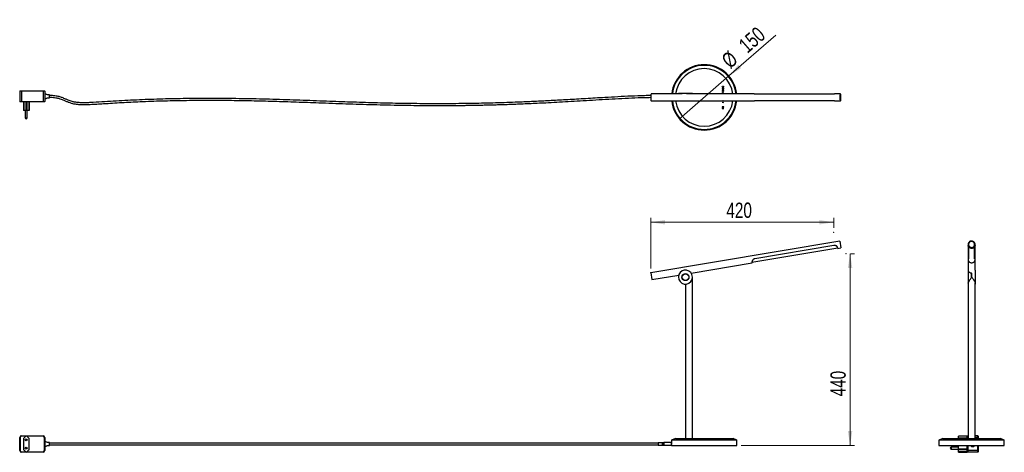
# Model space of a CAD drawing. Header units: millimetres. Extents: x 15 to 241, y 67 to 166.
import ezdxf

# ---------------------------------------------------------------- set-up
doc = ezdxf.new("R2010")
doc.units = ezdxf.units.MM
doc.header["$PDSIZE"] = -1
doc.styles.add('SLDTEXTSTYLE0', font='TXT', dxfattribs={"width": 0.75})
doc.dimstyles.new('SLDDIMSTYLE0', dxfattribs={"dimtxt": 3.5, "dimasz": 3.302, "dimexe": 0, "dimexo": 0.0625, "dimgap": 0.875, "dimtad": 1, "dimlfac": 10, "dimrnd": 1e-09, "dimzin": 12, "dimdsep": 46, "dimtxsty": 'SLDTEXTSTYLE0', "dimsah": 1, "dimcen": 0.09, "dimadec": 0, "dimazin": 3, "dimtfac": 1, "dimtofl": 0, "dimtmove": 0, "dimatfit": 3, "dimfxl": 0, "dimfrac": 2, "dimtolj": 1, "dimtzin": 12, "dimarcsym": 0})
doc.dimstyles.new('SLDDIMSTYLE1', dxfattribs={"dimtxt": 3.5, "dimasz": 3.302, "dimexe": 0, "dimexo": 0.0625, "dimgap": 0.875, "dimtad": 1, "dimlfac": 10, "dimrnd": 1e-09, "dimzin": 12, "dimdsep": 46, "dimtxsty": 'SLDTEXTSTYLE0', "dimblk1": 'NONE', "dimsah": 1, "dimcen": 0, "dimadec": 0, "dimazin": 3, "dimtfac": 1, "dimtmove": 0, "dimatfit": 3, "dimldrblk": 'NONE', "dimfxl": 0, "dimfrac": 2, "dimtolj": 1, "dimtzin": 12, "dimarcsym": 0})

# ---------------------------------------------------------------- blocks, each defined once
blk = doc.blocks.new('_D')
at = {"color": 7, "linetype": 'Continuous', "lineweight": 18}
for p, q in [((205.62, 68.16), (205.62, 112.16)), ((205.71, 112.16), (206.62, 112.16)), ((180.65, 68.16), (206.62, 68.16))]:
    blk.add_line(p, q, dxfattribs=at)
for points in [[(205.62, 112.16), (205.11, 108.86), (206.13, 108.86)], [(205.62, 68.16), (206.13, 71.46), (205.11, 71.46)]]:
    blk.add_solid(points, dxfattribs=at)
at = {"color": 7, "linetype": 'Continuous', "lineweight": 18, "insert": (201.11, 79.44), "char_height": 3.5, "attachment_point": 1, "rotation": 90, "style": 'SLDTEXTSTYLE0'}
blk.add_mtext('440', dxfattribs=at)
blk = doc.blocks.new('_D_1')
at = {"color": 7, "linetype": 'Continuous', "lineweight": 18}
for p, q in [((159.87, 108.79), (159.87, 120.36)), ((201.87, 118.09), (201.87, 120.36)), ((159.87, 119.36), (201.87, 119.36))]:
    blk.add_line(p, q, dxfattribs=at)
for points in [[(159.87, 119.36), (163.17, 118.85), (163.17, 119.87)], [(201.87, 119.36), (198.57, 119.87), (198.57, 118.85)]]:
    blk.add_solid(points, dxfattribs=at)
at = {"color": 7, "linetype": 'Continuous', "lineweight": 18, "insert": (177.24, 123.87), "char_height": 3.5, "attachment_point": 1, "style": 'SLDTEXTSTYLE0'}
blk.add_mtext('420', dxfattribs=at)
blk = doc.blocks.new('_D_2')
at = {"color": 7, "linetype": 'Continuous', "lineweight": 18}
for q in [(188.56, 162.28), (166.49, 143.07)]:
    blk.add_line((177.81, 152.91), q, dxfattribs=at)
blk.add_solid([(177.81, 152.91), (180.63, 154.7), (179.96, 155.47)], dxfattribs=at)
at = {"color": 7, "linetype": 'Continuous', "lineweight": 18, "char_height": 3.5, "attachment_point": 1, "rotation": 41.0414, "style": 'SLDTEXTSTYLE0'}
for s, insert in [('150', (179.74, 160.59)), ('%%c', (175.8, 157.09))]:
    blk.add_mtext(s, dxfattribs=dict(at, insert=insert))
blk = doc.blocks.new('_None')

msp = doc.modelspace()

# ---------------------------------------------------------------- linework, layer by layer
at = {"color": 7, "linetype": 'Continuous', "lineweight": 25}
for p, q in [((15.1022, 149.3864), (15.2022, 149.4864)), ((15.5022, 149.3864), (15.1022, 149.3864)), ((15.1022, 149.3864), (15.1022, 147.0864)), ((15.2022, 149.4864), (15.5022, 149.4864)), ((15.5022, 149.3864), (15.5022, 149.4864)), ((15.5022, 149.4864), (20.4622, 149.4864)), ((20.4622, 149.3864), (15.5022, 149.3864)), ((15.5022, 149.3864), (15.5022, 147.0864)), ((20.4622, 149.3864), (20.4622, 149.4864)), ((20.4622, 149.4864), (20.7622, 149.4864)), ((20.8622, 149.3864), (20.4622, 149.3864)), ((20.4622, 149.3864), (20.4622, 147.0864)), ((20.8622, 149.3864), (20.7622, 149.4864)), ((20.8622, 149.3864), (20.8622, 147.0864)), ((15.1022, 147.0864), (15.5022, 147.0864)), ((15.2022, 146.9864), (15.1022, 147.0864)), ((15.5022, 146.9864), (15.2022, 146.9864)), ((15.5022, 147.0864), (20.4622, 147.0864)), ((15.5022, 146.9864), (15.5022, 147.0864)), ((16.5113, 146.9864), (15.5022, 146.9864)), ((15.9522, 146.9807), (15.9522, 144.9765)), ((16.0191, 146.983), (16.0191, 144.9765)), ((16.48, 146.9765), (16.3561, 146.9765)), ((16.7463, 146.9765), (16.48, 146.9765)), ((16.48, 146.9765), (16.48, 144.9765)), ((20.4622, 146.9864), (16.7149, 146.9864)), ((16.7463, 146.9765), (16.7463, 144.9765)), ((16.8724, 146.9765), (16.7463, 146.9765)), ((17.2072, 146.9803), (17.2072, 144.9765)), ((17.274, 146.9785), (17.274, 144.9765)), ((20.4622, 147.0864), (20.8622, 147.0864)), ((20.4622, 146.9864), (20.4622, 147.0864)), ((20.7622, 146.9864), (20.4622, 146.9864)), ((20.7622, 146.9864), (20.8622, 147.0864)), ((21.908, 147.9164), (21.908, 148.5564)), ((167.1114, 148.7896), (160.0041, 148.7896)), ((160.0041, 147.1896), (167.1114, 147.1896)), ((166.2497, 148.8896), (166.2497, 148.7896)), ((169.4497, 148.8896), (166.2497, 148.8896)), ((167.1114, 147.1896), (168.0852, 147.1896)), ((183.6492, 148.7896), (168.0852, 148.7896)), ((168.0852, 147.1896), (183.6512, 147.1896)), ((169.4497, 148.7896), (169.4497, 148.8896)), ((183.6492, 148.7893), (183.7938, 148.7892)), ((183.7938, 147.19), (183.6512, 147.19)), ((183.7938, 148.7892), (201.8914, 148.7892)), ((201.8914, 147.19), (183.7938, 147.19)), ((201.8914, 148.7892), (202.0423, 148.7893)), ((202.0443, 147.1899), (201.8914, 147.19)), ((203.3998, 148.7896), (202.0423, 148.7896)), ((202.0443, 147.1896), (203.3998, 147.1896)), ((16.0191, 144.9765), (15.9522, 144.9765)), ((16.48, 144.9765), (16.0191, 144.9765)), ((16.3961, 144.9765), (16.3961, 143.2965)), ((16.7463, 144.9765), (16.48, 144.9765)), ((17.2072, 144.9765), (16.7463, 144.9765)), ((16.8301, 143.2965), (16.8301, 144.9765)), ((17.274, 144.9765), (17.2072, 144.9765)), ((176.6467, 145.8047), (176.2967, 145.8047)), ((176.2967, 145.8047), (176.2967, 145.7701)), ((176.2967, 145.4781), (176.2967, 145.4434)), ((176.2967, 145.4434), (176.6467, 145.4434)), ((176.3047, 145.7539), (176.52, 145.6361)), ((176.5202, 145.6143), (176.3047, 145.4943)), ((176.3656, 145.4832), (176.5854, 145.6048)), ((176.5855, 145.6455), (176.3684, 145.7647)), ((176.6467, 145.4846), (176.3895, 145.4846)), ((176.3912, 145.7635), (176.6467, 145.7635)), ((176.5964, 145.6218), (176.5964, 145.6286)), ((176.6467, 145.7635), (176.6467, 145.8047)), ((176.6467, 145.4434), (176.6467, 145.4846)), ((16.6301, 143.0965), (16.5961, 143.0965)), ((203.2677, 115.0604), (159.8719, 107.7934)), ((183.1053, 110.1762), (202.8151, 113.4768)), ((201.8914, 114.0444), (183.7938, 111.0138)), ((202.8415, 113.3668), (203.5319, 113.4824)), ((203.2677, 115.0604), (203.5319, 113.4824)), ((232.7025, 114.2714), (232.7025, 114.0444)), ((232.7029, 114.0444), (232.7029, 111.0138)), ((232.8154, 113.7417), (232.8154, 110.9555)), ((234.1897, 110.9555), (234.1897, 113.745)), ((234.3021, 111.0138), (234.3021, 114.044)), ((234.3025, 114.0441), (234.3025, 114.2714)), ((232.7025, 110.9643), (232.7025, 108.3577)), ((234.3025, 108.3577), (234.3025, 110.964)), ((169.1387, 107.723), (183.1162, 110.0636)), ((159.8719, 107.7934), (160.1362, 106.2154)), ((160.1362, 106.2154), (166.3222, 107.2513)), ((167.3905, 107.4302), (167.5299, 107.4536)), ((167.9309, 107.5207), (168.0704, 107.5441)), ((169.4497, 69.7751), (169.4497, 106.7751)), ((232.7025, 108.3577), (232.7025, 105.1751)), ((233.5025, 106.73), (233.5025, 107.7315)), ((233.5025, 107.723), (233.5025, 106.729)), ((234.4025, 108.3751), (234.3025, 108.3751)), ((234.4025, 106.7751), (234.4025, 108.3751)), ((234.4025, 105.1751), (234.4025, 106.7751)), ((167.8497, 105.1751), (167.8497, 69.7751)), ((232.7025, 105.1751), (232.7345, 105.1751)), ((232.7345, 105.3895), (232.7345, 69.7751)), ((234.3345, 69.7751), (234.3345, 105.397)), ((234.3345, 105.1751), (234.4025, 105.1751)), ((15.5022, 70.3121), (15.5022, 70.4121)), ((15.5022, 70.4121), (20.4622, 70.4121)), ((16.5103, 70.3121), (15.5022, 70.3121)), ((16.48, 70.2898), (16.0191, 69.8785)), ((20.4622, 70.3121), (16.7159, 70.3121)), ((17.2072, 69.8785), (16.7463, 70.2898)), ((20.4622, 70.3121), (20.4622, 70.4121)), ((232.4894, 70.3406), (230.4894, 70.3406)), ((230.4894, 70.2898), (230.4894, 70.3406)), ((232.4894, 70.2898), (230.4894, 70.2898)), ((230.4894, 69.8785), (230.4894, 70.2898)), ((232.4894, 70.1772), (232.4894, 70.2898)), ((232.4993, 70.3121), (232.5993, 70.4121)), ((232.4993, 70.0121), (232.4993, 70.3121)), ((232.5993, 70.4121), (232.5993, 70.0121)), ((232.7345, 70.4121), (232.5993, 70.4121)), ((234.8993, 70.4121), (234.3345, 70.4121)), ((234.8993, 70.0121), (234.8993, 70.4121)), ((234.8993, 70.4121), (234.9993, 70.3121)), ((234.9993, 70.3121), (234.9993, 70.0121)), ((15.2022, 70.0121), (15.1022, 70.0121)), ((15.1022, 67.0121), (15.1022, 70.0121)), ((15.2022, 70.0121), (15.2022, 67.0121)), ((15.9522, 69.7293), (15.9522, 67.295)), ((17.274, 67.295), (17.274, 69.7293)), ((20.7622, 67.0121), (20.7622, 70.0121)), ((20.7622, 70.0121), (20.8622, 70.0121)), ((20.8622, 70.0121), (20.8622, 67.0121)), ((21.908, 68.1921), (21.908, 68.8321)), ((162.5735, 68.7634), (161.5735, 68.7634)), ((161.5735, 68.7634), (161.5735, 68.2608)), ((161.5735, 68.2608), (162.5735, 68.2608)), ((162.5735, 68.5376), (162.5735, 68.8451)), ((162.5735, 68.8451), (162.8535, 68.8451)), ((162.5735, 68.5376), (162.8535, 68.5376)), ((162.5735, 68.5376), (162.5735, 68.4866)), ((162.5735, 68.1791), (162.5735, 68.4866)), ((162.5735, 68.4866), (162.8535, 68.4866)), ((162.8535, 68.1791), (162.5735, 68.1791)), ((162.8535, 68.8451), (162.8535, 68.5376)), ((164.5735, 68.8451), (162.8535, 68.8451)), ((162.8535, 68.4866), (162.8535, 68.1791)), ((164.5735, 68.1791), (162.8535, 68.1791)), ((164.5735, 68.8451), (164.5735, 68.1791)), ((164.6513, 68.6121), (164.5735, 68.6121)), ((164.6516, 68.4121), (164.5735, 68.4121)), ((164.7509, 69.4621), (164.6509, 69.3621)), ((164.6509, 69.3621), (164.6509, 68.7121)), ((172.1509, 69.3621), (164.6509, 69.3621)), ((164.6509, 68.7121), (164.6513, 68.7121)), ((164.6509, 68.4121), (164.6509, 68.1621)), ((164.6509, 68.1621), (172.1509, 68.1621)), ((164.6513, 68.7121), (164.6513, 68.572)), ((164.7509, 69.4621), (172.1509, 69.4621)), ((165.5382, 69.7751), (164.8009, 69.4621)), ((165.5382, 69.7751), (172.1509, 69.7751)), ((172.1509, 69.7751), (178.7635, 69.7751)), ((172.1509, 69.4621), (179.5509, 69.4621)), ((179.6509, 69.3621), (172.1509, 69.3621)), ((172.1509, 68.1621), (179.6509, 68.1621)), ((179.5009, 69.4621), (178.7635, 69.7751)), ((179.6509, 69.3621), (179.5509, 69.4621)), ((179.6509, 68.1621), (179.6509, 69.3621)), ((226.1025, 69.4621), (226.0025, 69.3621)), ((226.0025, 69.3621), (226.0025, 68.1621)), ((241.0025, 69.3621), (226.0025, 69.3621)), ((226.0025, 68.1621), (241.0025, 68.1621)), ((226.1025, 69.4621), (240.9025, 69.4621)), ((226.8899, 69.7751), (226.1525, 69.4621)), ((226.8899, 69.7751), (240.1152, 69.7751)), ((230.4894, 67.7791), (228.8094, 67.7791)), ((230.4894, 69.7751), (230.4894, 69.8785)), ((232.4932, 69.8785), (230.4894, 69.8785)), ((230.4894, 67.295), (230.4894, 68.1621)), ((232.4993, 70.0121), (232.5993, 70.0121)), ((232.4993, 69.7751), (232.4993, 70.0121)), ((232.4993, 67.0121), (232.4993, 68.1621)), ((232.5993, 70.0121), (232.5993, 69.7751)), ((232.5993, 68.1621), (232.5993, 67.0121)), ((234.8993, 69.7751), (234.8993, 70.0121)), ((234.8993, 70.0121), (234.9993, 70.0121)), ((234.8993, 67.0121), (234.8993, 68.1621)), ((234.9993, 70.0121), (234.9993, 69.7751)), ((234.9993, 68.1621), (234.9993, 67.0121)), ((240.8525, 69.4621), (240.1152, 69.7751)), ((241.0025, 69.3621), (240.9025, 69.4621)), ((241.0025, 68.1621), (241.0025, 69.3621)), ((15.1022, 67.0121), (15.2022, 67.0121)), ((15.5022, 66.6121), (15.5022, 66.7121)), ((15.5022, 66.7121), (16.5017, 66.7121)), ((20.4622, 66.6121), (15.5022, 66.6121)), ((16.0181, 67.1466), (16.479, 66.7299)), ((16.7245, 66.7121), (20.4622, 66.7121)), ((16.7472, 66.7299), (17.2081, 67.1466)), ((20.4622, 66.6121), (20.4622, 66.7121)), ((20.8622, 67.0121), (20.7622, 67.0121)), ((228.6094, 67.5451), (228.6094, 67.5791)), ((228.8094, 67.3451), (230.4894, 67.3451)), ((230.4894, 67.1466), (230.4894, 67.295)), ((232.4914, 67.295), (230.4894, 67.295)), ((232.4931, 67.1466), (230.4894, 67.1466)), ((230.4894, 66.7299), (230.4894, 67.1466)), ((232.4894, 66.7299), (230.4894, 66.7299)), ((230.4894, 66.6782), (230.4894, 66.7299)), ((230.4894, 66.6782), (232.4894, 66.6782)), ((232.4894, 66.7299), (232.4894, 66.8486)), ((232.4993, 67.2946), (232.4914, 67.295)), ((232.4993, 67.4121), (232.4956, 67.4121)), ((232.5993, 67.0121), (232.4993, 67.0121)), ((232.4993, 66.7121), (232.4993, 67.0121)), ((232.5993, 66.6121), (232.4993, 66.7121)), ((234.8993, 67.0121), (232.5993, 67.0121)), ((232.5993, 67.0121), (232.5993, 66.6121)), ((234.8993, 66.6121), (232.5993, 66.6121)), ((234.8993, 66.6121), (234.8993, 67.0121)), ((234.9993, 67.0121), (234.8993, 67.0121)), ((234.9993, 66.7121), (234.8993, 66.6121)), ((234.9993, 67.0121), (234.9993, 66.7121))]:
    msp.add_line(p, q, dxfattribs=at)
at = {"color": 1, "linetype": 'Continuous', "lineweight": 25}
for p, q in [((16.3961, 143.2965), (16.8301, 143.2965)), ((232.8154, 111.0138), (232.7029, 111.0138)), ((234.3021, 111.0138), (234.1897, 111.0138)), ((232.4894, 70.2898), (232.4894, 70.3406)), ((164.6516, 68.5121), (164.5735, 68.5121)), ((228.8094, 67.7791), (228.8094, 67.3451)), ((232.4956, 67.4121), (232.4956, 68.1621)), ((232.7345, 70.0121), (232.5993, 70.0121)), ((234.8993, 70.0121), (234.3345, 70.0121)), ((232.4894, 66.6782), (232.4894, 66.7299))]:
    msp.add_line(p, q, dxfattribs=at)
at = {"color": 7, "linetype": 'Continuous', "lineweight": 25, "flags": 128}
for points in [[(160.0041, 148.7896), (159.9757, 148.7709), (159.9486, 148.7157), (159.9241, 148.6265), (159.9034, 148.5075), (159.8873, 148.3644), (159.8767, 148.2037), (159.8721, 148.0329), (159.8737, 147.8602), (159.8813, 147.6935), (159.8947, 147.5407), (159.9132, 147.4088), (159.9359, 147.3042), (159.9619, 147.2315), (159.9898, 147.1943), (160.0041, 147.1896)], [(203.3998, 148.7896), (203.3714, 148.7709), (203.3443, 148.7157), (203.3198, 148.6265), (203.2991, 148.5075), (203.2831, 148.3644), (203.2725, 148.2037), (203.2679, 148.0329), (203.2694, 147.8602), (203.2771, 147.6935), (203.2904, 147.5407), (203.3089, 147.4088), (203.3317, 147.3042), (203.3576, 147.2315), (203.3855, 147.1943), (203.4141, 147.1943), (203.442, 147.2315), (203.4679, 147.3042), (203.4907, 147.4088), (203.5092, 147.5407), (203.5225, 147.6935), (203.5302, 147.8602), (203.5317, 148.0329), (203.5271, 148.2037), (203.5165, 148.3644), (203.5005, 148.5075), (203.4798, 148.6265), (203.4553, 148.7157), (203.4282, 148.7709), (203.3998, 148.7896)], [(203.3998, 148.6768), (203.3736, 148.6583), (203.3489, 148.6037), (203.3268, 148.516), (203.3088, 148.4), (203.2956, 148.2618), (203.288, 148.109), (203.2865, 147.9497), (203.2911, 147.7926), (203.3015, 147.6461), (203.3172, 147.5181), (203.3374, 147.4155), (203.361, 147.3439), (203.3866, 147.3071), (203.413, 147.3071), (203.4386, 147.3439), (203.4622, 147.4155), (203.4823, 147.5181), (203.4981, 147.6461), (203.5085, 147.7926), (203.5131, 147.9497), (203.5116, 148.109), (203.504, 148.2618), (203.4908, 148.4), (203.4727, 148.516), (203.4507, 148.6037), (203.426, 148.6583), (203.3998, 148.6768)], [(234.3025, 114.2714), (234.2838, 114.441), (234.2286, 114.6027), (234.1394, 114.7489), (234.0204, 114.8728), (233.8773, 114.9685), (233.7166, 115.0317), (233.5458, 115.0593), (233.3731, 115.0501), (233.2064, 115.0044), (233.0536, 114.9245), (232.9217, 114.814), (232.817, 114.6782), (232.7444, 114.5234), (232.7072, 114.3567), (232.7072, 114.1861), (232.7444, 114.0195), (232.817, 113.8647), (232.9217, 113.7288), (233.0536, 113.6184), (233.2064, 113.5385), (233.3731, 113.4928), (233.5458, 113.4836), (233.7166, 113.5112), (233.8773, 113.5743), (234.0204, 113.6701), (234.1394, 113.7939), (234.2286, 113.9401), (234.2838, 114.1018), (234.3025, 114.2714)], [(234.1897, 114.2714), (234.1712, 114.4277), (234.1166, 114.5756), (234.0289, 114.7071), (233.9129, 114.815), (233.7747, 114.8937), (233.6219, 114.9388), (233.4626, 114.948), (233.3055, 114.9207), (233.159, 114.8583), (233.031, 114.7644), (232.9284, 114.6438), (232.8568, 114.5032), (232.82, 114.3501), (232.82, 114.1928), (232.8568, 114.0396), (232.9284, 113.899), (233.031, 113.7785), (233.159, 113.6845), (233.3055, 113.6222), (233.4626, 113.5949), (233.6219, 113.604), (233.7747, 113.6491), (233.9129, 113.7278), (234.0289, 113.8358), (234.1166, 113.9673), (234.1712, 114.1151), (234.1897, 114.2714)]]:
    msp.add_lwpolyline(points, dxfattribs=at)
at = {"color": 1, "linetype": 'Continuous', "lineweight": 25, "flags": 128}
for points in [[(176.4491, 147.1695), (176.4204, 147.1752), (176.398, 147.1896)], [(176.5002, 147.1896), (176.4778, 147.1752), (176.4491, 147.1695)]]:
    msp.add_lwpolyline(points, dxfattribs=at)
at = {"color": 7, "linetype": 'Continuous', "lineweight": 25}
for centre, radius in [((176.4491, 150.4445), 0.15), ((176.4491, 150.0445), 0.145), ((176.4491, 149.6445), 0.135), ((176.4491, 149.2445), 0.125), ((176.4491, 146.8445), 0.0622), ((167.8497, 106.7751), 0.8), ((167.8497, 106.7751), 0.75), ((16.6131, 69.4621), 0.217), ((16.6131, 67.5621), 0.217), ((16.6131, 69.4621), 0.017), ((16.6131, 67.5621), 0.017)]:
    msp.add_circle(centre, radius, dxfattribs=at)
for centre, radius, start, end in [((172.1509, 147.9896), 7.5, 6.123199, 173.876801), ((172.1509, 147.9896), 7.4, 6.206268, 173.793732), ((172.1509, 147.9896), 7.35, 6.248655, 173.751345), ((172.1509, 147.9896), 6.6126, 6.948712, 173.051288), ((16.0517, 146.9807), 0.0994, 176.68741, 179.999994), ((16.1671, 146.9999), 0.149, 185.202005, 186.53532), ((16.5059, 146.9765), 0.1498, 176.194036, 180.002082), ((16.6298, 146.9765), 0.1498, 176.194036, 180.002082), ((16.5965, 146.9765), 0.1498, 359.997918, 3.805964), ((16.7226, 146.9765), 0.1498, 359.997918, 3.805964), ((17.0588, 146.9934), 0.1489, 354.976825, 357.327348), ((17.1742, 146.9785), 0.0997, 0.000007, 4.533277), ((17.174, 146.9827), 0.1, 0, 2.130503), ((172.1509, 147.9896), 7.5, 186.123199, 270), ((172.1509, 147.9896), 7.4, 186.206268, 270), ((172.1509, 147.9896), 7.35, 186.248655, 270), ((172.1509, 147.9896), 6.6126, 186.948712, 270), ((172.1509, 147.9896), 7.35, 270, 353.751345), ((172.1509, 147.9896), 6.6126, 270, 353.051288), ((172.1509, 147.9896), 7.4, 270, 353.793732), ((172.1509, 147.9896), 7.5, 270, 353.876801), ((16.5961, 143.2965), 0.2, 180, 270), ((16.6301, 143.2965), 0.2, 270, 0), ((167.8497, 106.7751), 1.6, 117.479798, 81.533207), ((167.8497, 106.7751), 1.6, 81.533207, 117.479798), ((15.5022, 70.0121), 0.4, 90, 180), ((15.5022, 70.0121), 0.3, 90, 180), ((16.6131, 70.1406), 0.2, 48.255637, 131.744363), ((20.4622, 70.0121), 0.4, 0, 90), ((20.4622, 70.0121), 0.3, 0, 90), ((232.4894, 70.2406), 0.1, 71.062378, 90), ((232.4894, 70.156), 0.1338, 85.73581, 90.001857), ((232.4894, 70.0435), 0.1338, 85.73581, 90.001857), ((16.1522, 69.7293), 0.2, 131.744363, 180), ((17.074, 69.7293), 0.2, 0, 48.255637), ((228.8094, 67.5791), 0.2, 90, 180), ((232.4827, 69.7449), 0.134, 82.896621, 85.515597), ((233.7493, 68.5121), 0.6001, 215.678243, 324.321757), ((15.5022, 67.0121), 0.4, 180, 270), ((15.5022, 67.0121), 0.3, 180, 270), ((16.1522, 67.295), 0.2, 180, 227.881528), ((16.6131, 66.8782), 0.2, 227.881528, 312.118472), ((17.074, 67.295), 0.2, 312.118472, 0), ((20.4622, 67.0121), 0.3, 270, 0), ((20.4622, 67.0121), 0.4, 270, 0), ((228.8094, 67.5451), 0.2, 180, 270), ((232.4894, 66.9832), 0.1345, 269.998126, 274.239304), ((232.4894, 66.8644), 0.1345, 269.998126, 274.239304), ((232.4894, 66.7782), 0.1, 270, 291.050817), ((232.4828, 67.2811), 0.1349, 274.417761, 277.052979)]:
    msp.add_arc(centre, radius, start, end, dxfattribs=at)
at = {"color": 1, "linetype": 'Continuous', "lineweight": 25}
msp.add_arc((176.4491, 148.8445), 0.115, 331.486867, 208.513133, dxfattribs=at)
at = {"color": 7, "linetype": 'Continuous', "lineweight": 25}
for points, knots in [([(15.9522, 146.9807), (15.9522, 146.9832), (15.9522, 146.9862), (15.9522, 146.9864), (15.9522, 146.9864)], [0, 0, 0, 0, 0.84748296, 1, 1, 1, 1]), ([(16.0191, 146.983), (16.0178, 146.9828), (16.0017, 146.9812), (15.9749, 146.9796), (15.9549, 146.9793), (15.953, 146.9803), (15.9522, 146.9807)], [0, 0, 0, 0, 0.03135091, 0.38775138, 0.77047419, 1, 1, 1, 1]), ([(16.7149, 146.9864), (16.7003, 146.9926), (16.6706, 147.0053), (16.6156, 147.011), (16.5593, 147.0067), (16.5266, 146.9929), (16.5113, 146.9864)], [0, 0, 0, 0, 0.23425587, 0.47702841, 0.7555482, 1, 1, 1, 1]), ([(17.274, 146.9785), (17.2729, 146.9783), (17.2702, 146.9776), (17.2478, 146.9778), (17.22, 146.9795), (17.2072, 146.9803)], [0, 0, 0, 0, 0.28056516, 0.66657588, 1, 1, 1, 1]), ([(21.908, 148.5564), (21.8165, 148.5618), (21.6277, 148.573), (21.3676, 148.6309), (21.1641, 148.7024), (21.0383, 148.772), (20.9561, 148.8328), (20.8951, 148.8352), (20.8622, 148.8364)], [0, 0, 0, 0, 0.2506728, 0.5171154, 0.72738538, 0.83724844, 0.9121919, 1, 1, 1, 1]), ([(20.8622, 147.6364), (20.894, 147.6374), (20.952, 147.6391), (21.0299, 147.6943), (21.1285, 147.752), (21.2778, 147.8127), (21.4727, 147.8661), (21.6892, 147.906), (21.8377, 147.9131), (21.908, 147.9164)], [0, 0, 0, 0, 0.08471738, 0.15490538, 0.25482277, 0.39904723, 0.59339009, 0.80760563, 1, 1, 1, 1]), ([(159.8949, 148.4115), (159.4203, 148.4061), (157.9137, 148.3887), (155.3935, 148.2807), (152.3616, 148.131), (149.6109, 147.9747), (147.1497, 147.8289), (144.9783, 147.6984), (142.8904, 147.5745), (140.8792, 147.4581), (138.9501, 147.3501), (137.1076, 147.2511), (135.3676, 147.1619), (133.7317, 147.0826), (132.2003, 147.0126), (130.7732, 146.9513), (129.0061, 146.8798), (126.8594, 146.8011), (124.2906, 146.7204), (121.7038, 146.6536), (119.1005, 146.601), (116.4882, 146.5631), (112.8799, 146.5317), (108.28, 146.5328), (102.7114, 146.5985), (97.1868, 146.7202), (91.7112, 146.8853), (86.0303, 147.0867), (80.1225, 147.3082), (73.9712, 147.5173), (67.785, 147.675), (61.5411, 147.7582), (55.5794, 147.7548), (49.913, 147.6724), (44.5683, 147.5186), (40.1134, 147.3165), (36.5642, 147.1103), (33.9383, 146.9426), (31.8796, 146.8155), (30.3878, 146.7631), (29.462, 146.7569), (28.598, 146.7931), (27.9325, 146.8726), (27.4517, 146.9681), (27.0908, 147.0601), (26.6822, 147.1899), (26.2949, 147.3408), (25.9347, 147.4929), (25.6137, 147.6321), (25.2449, 147.7882), (24.8705, 147.9333), (24.4916, 148.0627), (24.1113, 148.1734), (23.6732, 148.2757), (23.1642, 148.3619), (22.5681, 148.4246), (22.1394, 148.4323), (21.908, 148.4364)], [0, 0, 0, 0, 0.01029511, 0.03267608, 0.05470387, 0.07613388, 0.09243248, 0.10817827, 0.12331347, 0.13779628, 0.15187286, 0.16521839, 0.17781719, 0.18965942, 0.20074187, 0.21106686, 0.22063896, 0.2391008, 0.2576561, 0.27638094, 0.29522413, 0.31413068, 0.33304347, 0.37348715, 0.41389482, 0.45382672, 0.49333868, 0.53270652, 0.57711769, 0.62156087, 0.66619774, 0.71133095, 0.7569925, 0.79549701, 0.83423855, 0.8729556, 0.89221338, 0.91134606, 0.93002635, 0.93694622, 0.94371797, 0.95010354, 0.95568962, 0.9582322, 0.96073097, 0.96376404, 0.96752339, 0.96974154, 0.97224614, 0.9751107, 0.97842654, 0.98095244, 0.98379271, 0.98701381, 0.99070385, 0.99498363, 1, 1, 1, 1]), ([(21.908, 148.0364), (22.1285, 148.0325), (22.5351, 148.0254), (23.0982, 147.9669), (23.5749, 147.887), (23.9825, 147.7933), (24.3937, 147.6756), (24.802, 147.533), (25.2049, 147.3716), (25.5472, 147.2248), (25.8437, 147.0968), (26.1045, 146.9877), (26.447, 146.8516), (26.8966, 146.6955), (27.5259, 146.5349), (28.239, 146.4256), (29.0273, 146.3696), (30.0508, 146.3534), (31.3195, 146.3916), (32.8253, 146.473), (34.5352, 146.5799), (36.4376, 146.7008), (38.5285, 146.8242), (40.6326, 146.936), (43.7089, 147.0776), (47.7619, 147.2187), (52.7663, 147.3212), (57.8551, 147.362), (63.0105, 147.3419), (68.2348, 147.262), (73.4152, 147.1312), (78.5718, 146.9622), (84.0792, 146.7606), (89.964, 146.5431), (96.2484, 146.3434), (101.4501, 146.2237), (105.5364, 146.1648), (108.4632, 146.1396), (111.325, 146.1321), (114.1043, 146.1415), (116.2321, 146.1614), (117.7312, 146.1814), (118.644, 146.1954), (119.5875, 146.2118), (120.5936, 146.2314), (121.6807, 146.255), (122.8501, 146.2832), (124.1034, 146.3167), (125.4652, 146.357), (126.9394, 146.405), (128.53, 146.4619), (130.2169, 146.5276), (132.0005, 146.603), (133.8807, 146.6888), (135.9983, 146.7926), (138.3642, 146.9169), (140.9873, 147.0631), (143.7317, 147.223), (146.586, 147.3945), (149.5162, 147.5689), (152.5015, 147.738), (155.5157, 147.8857), (157.9783, 147.9901), (159.4331, 148.0067), (159.8733, 148.0117)], [0, 0, 0, 0, 0.00478173, 0.00881679, 0.012268, 0.01526005, 0.01788556, 0.02154138, 0.02463588, 0.0272997, 0.02961942, 0.03164144, 0.033432, 0.03761352, 0.04195673, 0.04750096, 0.05323754, 0.05908874, 0.06969892, 0.08076225, 0.09180191, 0.10686098, 0.12211351, 0.13723808, 0.15256796, 0.18891457, 0.2252073, 0.26114487, 0.2993025, 0.33703893, 0.37448237, 0.41171153, 0.44895826, 0.494031, 0.53945215, 0.58534898, 0.60689616, 0.6281034, 0.64883916, 0.66897518, 0.68839263, 0.69499836, 0.70149742, 0.70819536, 0.71546799, 0.72332648, 0.73178139, 0.74084326, 0.75052245, 0.76133438, 0.7728409, 0.78504708, 0.79795559, 0.81156622, 0.82587458, 0.84394518, 0.8629601, 0.88286411, 0.90357885, 0.9249861, 0.94654025, 0.96844033, 0.99045075, 1, 1, 1, 1]), ([(167.1114, 147.1896), (167.1603, 147.1899), (167.285, 147.1907), (167.5012, 147.1941), (167.7799, 147.1927), (167.9757, 147.1907), (168.0852, 147.1896)], [0, 0, 0, 0, 0.16224282, 0.41393657, 0.67220434, 1, 1, 1, 1]), ([(176.2967, 145.7701), (176.2966, 145.7662), (176.2965, 145.7609), (176.301, 145.7559), (176.3035, 145.7546), (176.3047, 145.7539)], [0, 0, 0, 0, 0.55892588, 0.77903717, 1, 1, 1, 1]), ([(176.3047, 145.4943), (176.3032, 145.4934), (176.3001, 145.4915), (176.2965, 145.4858), (176.2966, 145.481), (176.2967, 145.4781)], [0, 0, 0, 0, 0.28064075, 0.55885171, 1, 1, 1, 1]), ([(176.3895, 145.4846), (176.385, 145.4845), (176.377, 145.4844), (176.3691, 145.4835), (176.3656, 145.4832)], [0, 0, 0, 0, 0.55993041, 1, 1, 1, 1]), ([(176.3684, 145.7647), (176.3727, 145.7644), (176.3802, 145.7638), (176.3878, 145.7636), (176.3912, 145.7635)], [0, 0, 0, 0, 0.56003558, 1, 1, 1, 1]), ([(176.52, 145.6361), (176.5246, 145.6338), (176.5329, 145.6298), (176.5416, 145.6266), (176.5454, 145.6251)], [0, 0, 0, 0, 0.55989811, 1, 1, 1, 1]), ([(176.5454, 145.6251), (176.5406, 145.6233), (176.5321, 145.62), (176.5238, 145.616), (176.5202, 145.6143)], [0, 0, 0, 0, 0.55995041, 1, 1, 1, 1]), ([(176.5854, 145.6048), (176.5871, 145.6058), (176.5906, 145.6078), (176.5953, 145.6134), (176.596, 145.6186), (176.5964, 145.6218)], [0, 0, 0, 0, 0.280952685, 0.561926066, 1, 1, 1, 1]), ([(176.5964, 145.6286), (176.5963, 145.6306), (176.596, 145.6345), (176.5926, 145.6411), (176.5882, 145.6439), (176.5855, 145.6455)], [0, 0, 0, 0, 0.28052042, 0.56128004, 1, 1, 1, 1]), ([(202.8415, 113.3671), (202.8415, 113.367), (202.8417, 113.3656), (202.8409, 113.3704), (202.8388, 113.3825), (202.8339, 113.4071), (202.8261, 113.4398), (202.8146, 113.4807), (202.7974, 113.5296), (202.7744, 113.5832), (202.7454, 113.6401), (202.7046, 113.7046), (202.6615, 113.7602), (202.6153, 113.8111), (202.5643, 113.8591), (202.5083, 113.9023), (202.4499, 113.9405), (202.3856, 113.9756), (202.316, 114.0048), (202.2414, 114.0287), (202.1603, 114.0469), (202.0745, 114.0557), (201.9833, 114.0564), (201.9263, 114.0489), (201.8914, 114.0444)], [0, 0, 0, 0, 0.00264791, 0.04058287, 0.09744881, 0.15707838, 0.19499651, 0.25183601, 0.31167349, 0.34767186, 0.40162873, 0.45899358, 0.50601407, 0.53738389, 0.58695805, 0.63190247, 0.6618813, 0.70865137, 0.75847424, 0.79170603, 0.84344225, 0.90112673, 0.93960682, 1, 1, 1, 1]), ([(234.3022, 114.0441), (234.3024, 114.0459), (234.3029, 114.0517), (234.2964, 113.9644), (234.2418, 113.8085), (234.1242, 113.637), (233.9594, 113.4947), (233.7479, 113.3918), (233.4944, 113.3523), (233.2286, 113.3986), (232.9936, 113.5268), (232.8282, 113.7005), (232.7413, 113.8641), (232.7072, 113.9835), (232.7022, 114.0517), (232.7027, 114.0463), (232.7028, 114.0444)], [0, 0, 0, 0, 0.03930593, 0.12631095, 0.20977267, 0.28117606, 0.34771621, 0.42037818, 0.50174658, 0.58637258, 0.67105005, 0.75166575, 0.82175706, 0.88849634, 0.96242995, 1, 1, 1, 1]), ([(183.7938, 111.0138), (183.7715, 111.0095), (183.7154, 110.9987), (183.6275, 110.9699), (183.5437, 110.9308), (183.4646, 110.8831), (183.4096, 110.8416), (183.3577, 110.7952), (183.318, 110.7547), (183.2683, 110.6951), (183.2194, 110.6231), (183.1818, 110.5505), (183.1536, 110.4818), (183.1331, 110.4182), (183.1186, 110.3539), (183.1101, 110.2976), (183.1059, 110.2493), (183.1048, 110.2124), (183.1049, 110.1851), (183.1057, 110.1589), (183.1076, 110.13), (183.1104, 110.1038), (183.1132, 110.0823), (183.1157, 110.0667), (183.116, 110.0648), (183.1162, 110.0639)], [0, 0, 0, 0, 0.0389333, 0.09819943, 0.1586022, 0.19753548, 0.25685201, 0.27691693, 0.31745988, 0.35467122, 0.41156773, 0.47000184, 0.50190576, 0.5505968, 0.60038184, 0.64019053, 0.68071554, 0.72172268, 0.74348173, 0.76524051, 0.80947789, 0.85421788, 0.89069714, 0.94617698, 1, 1, 1, 1]), ([(232.7029, 111.0138), (232.7024, 110.9896), (232.7013, 110.9414), (232.7085, 110.7641), (232.7633, 110.5488), (232.8808, 110.3481), (233.0457, 110.1938), (233.2572, 110.0884), (233.5107, 110.0492), (233.7765, 110.0951), (234.0114, 110.227), (234.1769, 110.4199), (234.2637, 110.6214), (234.298, 110.7971), (234.3036, 110.9462), (234.3027, 110.9901), (234.3021, 111.0138)], [0, 0, 0, 0, 0.07931818, 0.15871323, 0.23487489, 0.30003293, 0.36075308, 0.42705962, 0.50131105, 0.57853517, 0.65580625, 0.72937083, 0.79333154, 0.85423341, 0.92170036, 1, 1, 1, 1]), ([(232.7025, 108.3577), (232.703, 108.3448), (232.7039, 108.3198), (232.7184, 108.2506), (232.7571, 108.1481), (232.8507, 107.9993), (233.0383, 107.8407), (233.2713, 107.7398), (233.4297, 107.7283), (233.5025, 107.723)], [0, 0, 0, 0, 0.1246448, 0.24199991, 0.36216693, 0.53944289, 0.71794678, 0.87037695, 1, 1, 1, 1]), ([(232.7408, 105.3944), (232.7416, 105.4264), (232.743, 105.4918), (232.7931, 105.6186), (232.8692, 105.7748), (232.9816, 105.966), (233.1329, 106.1993), (233.3089, 106.4557), (233.4375, 106.6379), (233.5025, 106.73)], [0, 0, 0, 0, 0.10348843, 0.21158567, 0.32275658, 0.47584925, 0.63321425, 0.81456721, 1, 1, 1, 1]), ([(233.5025, 106.73), (233.5127, 106.7443), (233.5233, 106.7594), (233.534, 106.7744), (233.5345, 106.7751)], [0, 0, 0, 0, 0.95424423, 1, 1, 1, 1]), ([(233.5345, 106.7751), (233.5349, 106.7744), (233.6109, 106.6669), (233.765, 106.449), (233.9583, 106.1667), (234.11, 105.9286), (234.2107, 105.754), (234.2803, 105.6072), (234.3278, 105.4869), (234.3257, 105.4261), (234.3247, 105.397)], [0, 0, 0, 0, 0.00134701, 0.21029795, 0.42565236, 0.56245403, 0.70228694, 0.80279636, 0.90569779, 1, 1, 1, 1]), ([(21.908, 68.8321), (21.8165, 68.8375), (21.6277, 68.8487), (21.3676, 68.9066), (21.1641, 68.9781), (21.0383, 69.0477), (20.9561, 69.1085), (20.8951, 69.1109), (20.8622, 69.1121)], [0, 0, 0, 0, 0.2506728, 0.5171154, 0.72738538, 0.83724844, 0.9121919, 1, 1, 1, 1]), ([(20.8622, 67.9121), (20.894, 67.9131), (20.952, 67.9148), (21.0299, 67.97), (21.1285, 68.0277), (21.2778, 68.0884), (21.4727, 68.1418), (21.6892, 68.1817), (21.8377, 68.1888), (21.908, 68.1921)], [0, 0, 0, 0, 0.08471738, 0.15490538, 0.25482277, 0.39904723, 0.59339009, 0.80760563, 1, 1, 1, 1]), ([(161.5735, 68.7121), (160.5406, 68.7121), (158.4765, 68.7121), (155.3992, 68.7121), (152.3683, 68.7121), (149.6175, 68.7121), (147.1559, 68.7121), (144.984, 68.7121), (142.8954, 68.7121), (140.8834, 68.7121), (138.9537, 68.7121), (137.1105, 68.7121), (135.37, 68.7121), (133.7336, 68.7121), (132.2017, 68.7121), (130.7744, 68.7121), (129.0067, 68.7121), (126.8591, 68.7121), (124.2888, 68.7121), (121.7005, 68.7121), (119.0958, 68.7121), (116.4823, 68.7121), (112.8724, 68.7121), (108.2706, 68.7121), (102.6999, 68.7121), (97.1733, 68.7121), (91.6959, 68.7121), (86.0131, 68.7121), (80.1037, 68.7121), (73.9506, 68.7121), (67.7625, 68.7121), (61.5165, 68.7121), (55.5526, 68.7121), (49.8841, 68.7121), (44.5379, 68.7121), (40.0825, 68.7121), (36.5339, 68.7121), (33.91, 68.7121), (31.8532, 68.7121), (30.3634, 68.7121), (29.4373, 68.7121), (28.5692, 68.7121), (27.8966, 68.7121), (27.4072, 68.7121), (27.0383, 68.7121), (26.6217, 68.7121), (26.1935, 68.7121), (25.752, 68.7121), (25.2936, 68.7121), (24.8534, 68.7121), (24.4392, 68.7121), (24.0678, 68.7121), (23.6398, 68.7121), (23.1419, 68.7121), (22.5569, 68.7121), (22.1357, 68.7121), (21.908, 68.7121)], [0, 0, 0, 0, 0.02213325, 0.04423101, 0.06599042, 0.0871645, 0.10327055, 0.1188318, 0.13379073, 0.14810507, 0.16201782, 0.17520789, 0.18765973, 0.19936355, 0.21031589, 0.22051893, 0.22997724, 0.24822652, 0.26657087, 0.28508201, 0.30370923, 0.32239828, 0.34109265, 0.3810673, 0.42100589, 0.46047257, 0.4995241, 0.53843263, 0.58232366, 0.62624654, 0.67036093, 0.71496816, 0.76009945, 0.79815594, 0.83644686, 0.87470602, 0.89372343, 0.91261748, 0.93104918, 0.93787556, 0.94456028, 0.95088959, 0.95648524, 0.95905468, 0.96157859, 0.96463823, 0.96841475, 0.971416, 0.9749244, 0.9791215, 0.98156373, 0.98430331, 0.98741074, 0.9909762, 0.99512149, 1, 1, 1, 1]), ([(21.908, 68.3121), (22.131, 68.3121), (22.543, 68.3121), (23.1149, 68.3121), (23.6009, 68.3121), (24.0177, 68.3121), (24.4383, 68.3121), (24.8552, 68.3121), (25.265, 68.3121), (25.6109, 68.3121), (25.9085, 68.3121), (26.1686, 68.3121), (26.5063, 68.3121), (26.9473, 68.3121), (27.5655, 68.3121), (28.2702, 68.3121), (29.0537, 68.3121), (30.0757, 68.3121), (31.3453, 68.3121), (32.8528, 68.3121), (34.5647, 68.3121), (36.4682, 68.3121), (38.5601, 68.3121), (40.6643, 68.3121), (43.74, 68.3121), (47.7918, 68.3121), (52.7944, 68.3121), (57.8812, 68.3121), (63.0348, 68.3121), (68.2573, 68.3121), (73.4361, 68.3121), (78.5913, 68.3121), (84.097, 68.3121), (89.9799, 68.3121), (96.2622, 68.3121), (101.462, 68.3121), (105.5467, 68.3121), (108.4721, 68.3121), (111.3323, 68.3121), (114.1099, 68.3121), (116.2363, 68.3121), (117.7343, 68.3121), (118.6467, 68.3121), (119.5899, 68.3121), (120.596, 68.3121), (121.6829, 68.3121), (122.8521, 68.3121), (124.1051, 68.3121), (125.4664, 68.3121), (126.9402, 68.3121), (128.5302, 68.3121), (130.2165, 68.3121), (131.9993, 68.3121), (133.8787, 68.3121), (135.9953, 68.3121), (138.3602, 68.3121), (140.9822, 68.3121), (143.7257, 68.3121), (146.5791, 68.3121), (149.5088, 68.3121), (152.4943, 68.3121), (155.5094, 68.3121), (158.5411, 68.3121), (160.5651, 68.3121), (161.5735, 68.3121)], [0, 0, 0, 0, 0.00477621, 0.00882801, 0.0123056, 0.01532799, 0.01798315, 0.02167145, 0.02477844, 0.02743588, 0.02973281, 0.03172705, 0.03347861, 0.03752215, 0.04172532, 0.04713614, 0.05277205, 0.05854269, 0.06903244, 0.07998402, 0.09089468, 0.10578775, 0.12085655, 0.13579761, 0.15094129, 0.18683466, 0.2226724, 0.25816023, 0.29584006, 0.33310586, 0.37008344, 0.40684985, 0.44363395, 0.48814472, 0.53299965, 0.57832206, 0.5995989, 0.62053851, 0.64101118, 0.6608903, 0.68005857, 0.68657922, 0.69299441, 0.69961103, 0.706795, 0.71455712, 0.7229078, 0.73185743, 0.74141623, 0.75209329, 0.76345591, 0.77550912, 0.7882555, 0.80169486, 0.81582302, 0.83366637, 0.8524426, 0.87209724, 0.89255409, 0.91369787, 0.9349903, 0.95663025, 0.97838995, 1, 1, 1, 1]), ([(232.4931, 67.1466), (232.4924, 67.1602), (232.4907, 67.1896), (232.4905, 67.2426), (232.4912, 67.2796), (232.4914, 67.295)], [0, 0, 0, 0, 0.33417785, 0.72349047, 1, 1, 1, 1]), ([(232.4914, 67.295), (232.4931, 67.3242), (232.4952, 67.3633), (232.4955, 67.4024), (232.4956, 67.4121)], [0, 0, 0, 0, 0.75042373, 1, 1, 1, 1])]:
    msp.add_open_spline(points, degree=3, knots=knots, dxfattribs=at)
msp.add_open_spline([(162.8535, 68.5376), (162.8535, 68.5291), (162.8535, 68.5121), (162.8535, 68.4951), (162.8535, 68.4866)], degree=3, dxfattribs=at)
at = {"color": 1, "linetype": 'Continuous', "lineweight": 25}
msp.add_open_spline([(232.4908, 69.7751), (232.4908, 69.7754), (232.4905, 69.7972), (232.4907, 69.8355), (232.4924, 69.8649), (232.4932, 69.8785)], degree=3, knots=[0, 0, 0, 0, 0.00782847, 0.54017528, 1, 1, 1, 1], dxfattribs=at)
at = {"color": 7, "linetype": 'Continuous', "lineweight": 0}
for p in [(201.8719, 117.0896), (204.7087, 112.1621), (159.8719, 107.7934)]:
    msp.add_point(p, dxfattribs=at)

# ---------------------------------------------------------------- dimensions: what is measured, and where the dimension line sits
at = {"color": 7, "linetype": 'Continuous', "lineweight": 18}
dim = msp.add_diameter_dim_2p(p1=(166.4941, 143.0651), p2=(177.8076, 152.9142), dimstyle='SLDDIMSTYLE1', dxfattribs=at)
dim.commit()
dim.dimension.update_dxf_attribs({"geometry": '_D_2', "text_midpoint": (183.8325, 158.1592), "dimtype": 163})
dim = msp.add_linear_dim(base=(201.8719, 119.3622), p1=(159.8719, 107.7934), p2=(201.8719, 117.0896), dimstyle='SLDDIMSTYLE0', dxfattribs=at)
dim.commit()
dim.dimension.update_dxf_attribs({"geometry": '_D_1', "text_midpoint": (181.122, 119.3622), "dimtype": 160})
dim = msp.add_linear_dim(base=(205.6178, 112.1621), p1=(179.6509, 68.1621), p2=(204.7087, 112.1621), angle=90, dimstyle='SLDDIMSTYLE0', dxfattribs=at)
dim.commit()
dim.dimension.update_dxf_attribs({"geometry": '_D', "text_midpoint": (205.6178, 83.3191), "dimtype": 160})

doc.saveas('drawing.dxf')
